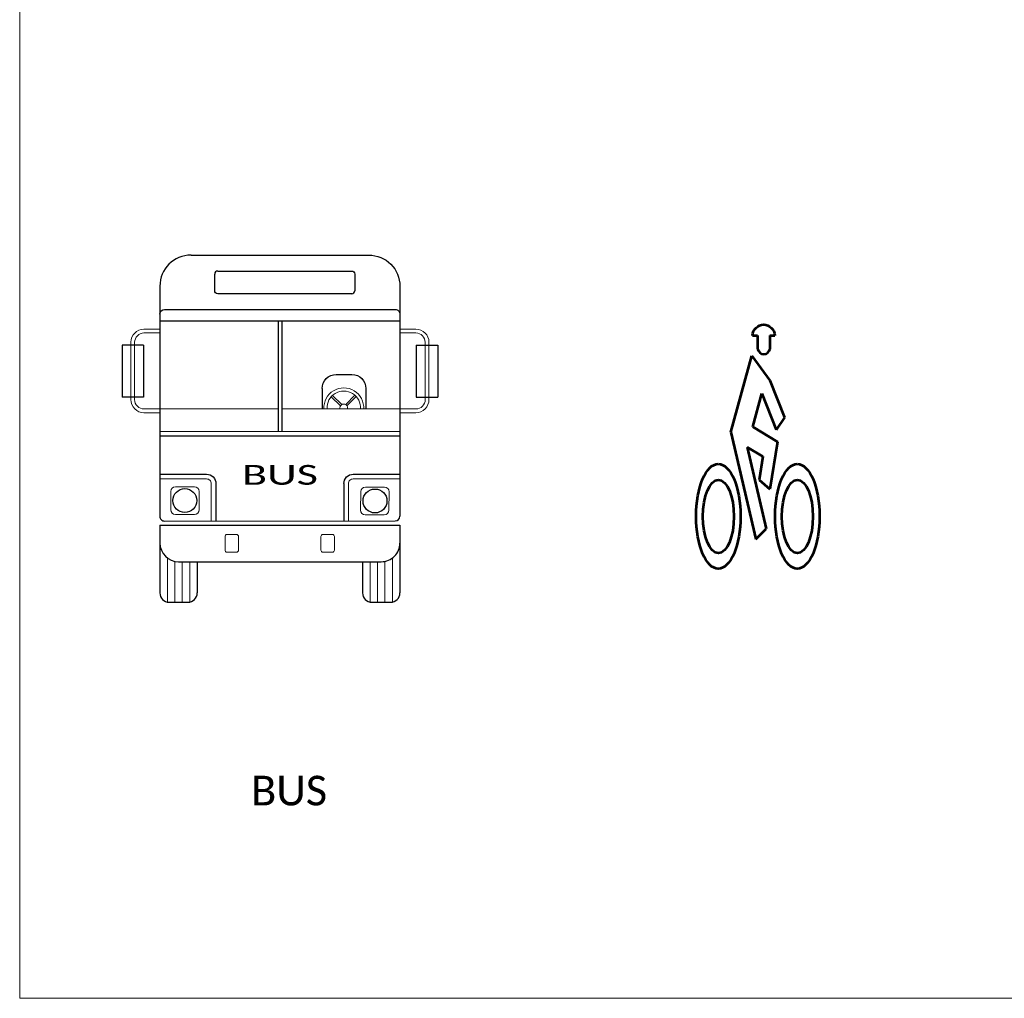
# Model space of a CAD drawing. Extents: x 3480 to 4622, y 4336 to 4703.
# Tile 19 of 33: x 4019 to 4048, y 4579 to 4608. Entities that reach past the tile are written whole.
import ezdxf
from ezdxf.enums import TextEntityAlignment as Align

# ---------------------------------------------------------------- set-up
doc = ezdxf.new("R2010")
doc.units = 0
doc.header["$MEASUREMENT"] = 0
doc.layers.add('P_MISC_NoPlot', color=7, linetype='Continuous', lineweight=18, plot=False)
doc.layers.add('P_MISC_TXT', color=7, linetype='Continuous')
doc.layers.add('P_MISC_TYPS', color=7, linetype='Continuous', lineweight=25)
doc.styles.add('CalibriLight', font='calibril.ttf')

# ---------------------------------------------------------------- blocks, each defined once
blk = doc.blocks.new('Bike Lane Pavt Marking')
at = {"layer": 'P_MISC_TYPS', "linetype": 'Continuous', "lineweight": 53}
for p, q in [((-0.0236, 0.3177), (-0.0083, 0.3177)), ((-0.0083, 0.3177), (-0.0083, 0.2782)), ((0.0277, 0.3177), (0.0428, 0.3177)), ((0.0282, 0.3177), (0.0282, 0.2782)), ((-0.087, 0.0323), (-0.0253, 0.2573)), ((-0.0253, 0.2573), (0.0273, 0.1844)), ((0.0273, 0.1844), (0.0709, 0.0749)), ((-0.0228, 0.0476), (0.0041, 0.1458)), ((0.0041, 0.1458), (0.0469, 0.0384)), ((0.0709, 0.0749), (0.0469, 0.0384)), ((-0.087, 0.0323), (-0.0133, -0.2836)), ((-0.0228, 0.0476), (0.0506, 0.003)), ((0.0506, 0.003), (0.0281, -0.1363)), ((-0.0395, -0.0119), (0.0168, -0.2534)), ((-0.0395, -0.0119), (0.0071, -0.0403)), ((0.0071, -0.0403), (-0.0038, -0.1083)), ((-0.0038, -0.1083), (0.0281, -0.1363)), ((-0.0133, -0.2836), (0.0168, -0.2534))]:
    blk.add_line(p, q, dxfattribs=at)
at = {"layer": 'P_MISC_TYPS', "linetype": 'Continuous', "lineweight": 53, "extrusion": (0, 0, -1)}
blk.add_ellipse((0.0096, 0.3144), major_axis=(0, 0.035), ratio=0.952381, start_param=4.807207, end_param=7.759164, dxfattribs=at)
at = {"layer": 'P_MISC_TYPS', "linetype": 'Continuous', "lineweight": 53}
blk.add_ellipse((0.01, 0.2817), major_axis=(0, -0.0195), ratio=0.952381, start_param=4.89018, end_param=7.676191, dxfattribs=at)
for centre, major_axis in [((-0.1245, -0.2164), (0, 0.1546)), ((0.1088, -0.2164), (0, 0.1546)), ((-0.1242, -0.2169), (0, 0.1082)), ((0.1091, -0.2169), (0, 0.1082))]:
    blk.add_ellipse(centre, major_axis=major_axis, ratio=0.425065, dxfattribs=at)
blk = doc.blocks.new('Bus - front')
at = {"layer": 'P_MISC_TYPS', "linetype": 'Continuous', "lineweight": 30}
for p, q in [((-0.2625, 0.9171), (0.2624, 0.9171)), ((-0.3545, 0.8251), (-0.3545, 0.7108)), ((0.3544, 0.8251), (0.3544, 0.7108)), ((-0.3407, 0.7563), (0.3406, 0.7563)), ((-0.3545, 0.7108), (-0.3545, 0.1459)), ((0.3544, 0.7108), (0.3545, 0.146)), ((-0.3545, 0.1202), (0.3545, 0.1203)), ((-0.3545, 0.1202), (-0.3545, 0.0672)), ((-0.3407, 0.1321), (0.3407, 0.1322)), ((0.3545, 0.1203), (0.3545, 0.0672)), ((-0.3545, 0.0672), (-0.3545, -0.08)), ((0.3545, 0.0672), (0.3545, -0.08)), ((-0.2993, 0.0119), (0.2993, 0.012)), ((-0.244, 0.0119), (-0.244, -0.08)), ((0.244, 0.012), (0.244, -0.08)), ((-0.3269, -0.1076), (-0.2717, -0.1076)), ((0.2716, -0.1076), (0.3269, -0.1076))]:
    blk.add_line(p, q, dxfattribs=at)
at = {"layer": 'P_MISC_TYPS', "color": 7, "linetype": 'Continuous', "lineweight": 30}
for p, q in [((-0.1926, 0.8118), (-0.1926, 0.8608)), ((-0.1834, 0.87), (0.2119, 0.87)), ((0.2211, 0.8608), (0.2211, 0.8118)), ((0.2119, 0.8026), (-0.1834, 0.8026))]:
    blk.add_line(p, q, dxfattribs=at)
at = {"layer": 'P_MISC_TYPS', "linetype": 'Continuous', "lineweight": 15}
for p, q in [((-0.3545, 0.6982), (-0.4015, 0.6982)), ((0.3544, 0.6983), (0.4014, 0.6983)), ((-0.3545, 0.6872), (-0.4015, 0.6872)), ((0.3544, 0.6872), (0.4014, 0.6872)), ((-0.4401, 0.6596), (-0.4401, 0.4905)), ((-0.4291, 0.6596), (-0.4291, 0.4905)), ((0.429, 0.6596), (0.429, 0.4905)), ((0.44, 0.6596), (0.4401, 0.4905)), ((0.1788, 0.4719), (0.1516, 0.4991)), ((0.1827, 0.4758), (0.1555, 0.503)), ((0.1942, 0.4758), (0.2216, 0.5032)), ((0.198, 0.4718), (0.2255, 0.4993)), ((-0.3545, 0.4628), (-0.4015, 0.4628)), ((-0.3545, 0.4518), (-0.4015, 0.4518)), ((-0.3545, 0.4629), (-0.0055, 0.4629)), ((0.0055, 0.4629), (0.3544, 0.4629)), ((0.3544, 0.4629), (0.4014, 0.4629)), ((0.3544, 0.4518), (0.4014, 0.4518)), ((-0.3545, 0.3962), (0.3544, 0.3962)), ((-0.3545, 0.2564), (-0.2164, 0.2564)), ((-0.3086, 0.2334), (-0.2523, 0.2334)), ((-0.2026, 0.2426), (-0.2026, 0.1322)), ((0.2026, 0.2426), (0.2026, 0.1322)), ((0.2164, 0.2564), (0.3545, 0.2564)), ((-0.3224, 0.2196), (-0.3224, 0.1655)), ((-0.2385, 0.2196), (-0.2385, 0.1655)), ((0.2385, 0.2187), (0.2382, 0.1646)), ((0.3086, 0.2322), (0.2524, 0.2325)), ((0.3223, 0.2183), (0.3221, 0.1642)), ((-0.3086, 0.1517), (-0.2523, 0.1517)), ((0.3082, 0.1505), (0.252, 0.1507)), ((-0.1559, 0.0924), (-0.1284, 0.0924)), ((0.1272, 0.0924), (0.1547, 0.0924)), ((-0.1621, 0.0461), (-0.1621, 0.0862)), ((-0.1222, 0.0461), (-0.1222, 0.0862)), ((0.121, 0.0461), (0.121, 0.0862)), ((0.1609, 0.0461), (0.1609, 0.0862)), ((-0.1559, 0.0399), (-0.1284, 0.0399)), ((0.1272, 0.0399), (0.1547, 0.0399)), ((-0.3324, 0.0218), (-0.3324, -0.1068)), ((-0.3103, 0.0119), (-0.3103, -0.1076)), ((-0.2882, 0.0119), (-0.2882, -0.1076)), ((-0.2661, 0.0119), (-0.2661, -0.1068)), ((0.2661, 0.012), (0.2661, -0.1057)), ((0.2882, 0.012), (0.2882, -0.1076)), ((0.3103, 0.012), (0.3103, -0.1076)), ((0.3324, 0.0229), (0.3324, -0.1057))]:
    blk.add_line(p, q, dxfattribs=at)
at = {"layer": 'P_MISC_TYPS', "linetype": 'Continuous', "lineweight": 25}
for p, q in [((-0.3545, 0.7228), (0.3544, 0.7228)), ((-0.0055, 0.7228), (-0.0055, 0.3962)), ((0.0055, 0.7228), (0.0055, 0.3962)), ((-0.4661, 0.6515), (-0.4661, 0.4975)), ((-0.4028, 0.6515), (-0.4661, 0.6515)), ((-0.4028, 0.6515), (-0.4029, 0.4975)), ((0.4028, 0.6516), (0.4028, 0.4975)), ((0.4028, 0.6516), (0.466, 0.6516)), ((0.466, 0.6516), (0.466, 0.4975)), ((0.1659, 0.5645), (0.2126, 0.5645)), ((-0.4029, 0.4975), (-0.4661, 0.4975)), ((0.1245, 0.5231), (0.1245, 0.4629)), ((0.254, 0.5231), (0.254, 0.4629)), ((0.4028, 0.4975), (0.466, 0.4975)), ((-0.3545, 0.3835), (0.3544, 0.3835)), ((-0.3545, 0.2702), (-0.2164, 0.2702)), ((0.2164, 0.2702), (0.3545, 0.2702)), ((-0.1888, 0.2426), (-0.1888, 0.1322)), ((0.1888, 0.2426), (0.1888, 0.1322))]:
    blk.add_line(p, q, dxfattribs=at)
for centre in [(-0.2809, 0.1924), (0.2808, 0.1913)]:
    blk.add_circle(centre, 0.0353, dxfattribs=at)
at = {"layer": 'P_MISC_TYPS', "color": 7, "linetype": 'Continuous', "lineweight": 25}
for centre, radius, start, end in [((-0.2625, 0.8251), 0.092, 90.0028, 180), ((-0.1834, 0.8608), 0.0092, 90, 180), ((0.2119, 0.8118), 0.0092, 270, 0)]:
    blk.add_arc(centre, radius, start, end, dxfattribs=at)
at = {"layer": 'P_MISC_TYPS', "color": 7, "linetype": 'Continuous', "lineweight": 25, "extrusion": (0, 0, -1)}
for centre, radius, start, end in [((-0.2624, 0.8251), 0.092, 89.9975, 180), ((-0.2119, 0.8608), 0.0092, 90, 180), ((0.1834, 0.8118), 0.0092, 270, 0)]:
    blk.add_arc(centre, radius, start, end, dxfattribs=at)
at = {"layer": 'P_MISC_TYPS', "linetype": 'Continuous', "lineweight": 30, "extrusion": (0, 0, -1)}
for centre, start, end in [((0.3407, 0.7424), 359.9973, 89.9972), ((-0.3406, 0.7425), 89.9973, 179.9973)]:
    blk.add_arc(centre, 0.0138, start, end, dxfattribs=at)
at = {"layer": 'P_MISC_TYPS', "linetype": 'Continuous', "lineweight": 15}
for centre, radius, start, end in [((-0.4015, 0.6596), 0.0387, 90, 179.9962), ((-0.4015, 0.6596), 0.0276, 90, 179.9955), ((0.1887, 0.4662), 0.0589, 356.2902, 183.2819), ((0.1887, 0.4662), 0.0495, 356.2902, 183.2819), ((0.1885, 0.4662), 0.0112, 341.9284, 196.0775), ((0.4014, 0.4905), 0.0276, 270, 0.0041), ((0.4014, 0.4905), 0.0387, 270, 0.0038), ((0.2523, 0.2187), 0.0138, 89.7372, 179.737), ((0.3085, 0.2184), 0.0138, 359.7374, 89.7368), ((-0.3086, 0.1655), 0.0138, 180.0037, 270.0032), ((-0.2523, 0.1655), 0.0138, 270.0036, 0.0026)]:
    blk.add_arc(centre, radius, start, end, dxfattribs=at)
at = {"layer": 'P_MISC_TYPS', "linetype": 'Continuous', "lineweight": 15, "extrusion": (0, 0, -1)}
for centre, radius, start, end in [((-0.4014, 0.6596), 0.0387, 90, 179.9962), ((-0.4014, 0.6596), 0.0276, 90, 179.9955), ((0.4015, 0.4905), 0.0387, 270, 0.0038), ((0.4015, 0.4905), 0.0276, 270, 0.0041), ((0.3086, 0.2196), 0.0138, 359.9974, 89.9968), ((0.2523, 0.2196), 0.0138, 89.9972, 179.997), ((0.2164, 0.2426), 0.0138, 89.9968, 179.9971), ((-0.2164, 0.2426), 0.0138, 359.997, 89.9972), ((-0.252, 0.1645), 0.0138, 270.2636, 0.2626), ((-0.3083, 0.1643), 0.0138, 180.2637, 270.2632), ((0.1559, 0.0862), 0.00621, 0, 89.997), ((0.1284, 0.0862), 0.00621, 89.9965, 180), ((-0.1272, 0.0862), 0.00621, 0, 89.997), ((-0.1547, 0.0862), 0.00621, 89.9965, 180), ((0.1559, 0.0461), 0.00621, 269.9965, 0), ((0.1284, 0.0461), 0.00621, 180, 269.997), ((-0.1272, 0.0461), 0.00621, 269.9965, 0), ((-0.1547, 0.0461), 0.00621, 180, 269.997)]:
    blk.add_arc(centre, radius, start, end, dxfattribs=at)
at = {"layer": 'P_MISC_TYPS', "linetype": 'Continuous', "lineweight": 25, "extrusion": (0, 0, -1)}
for centre, radius, start, end in [((-0.1659, 0.5231), 0.0414, 359.998, 90), ((-0.2126, 0.5231), 0.0414, 90, 179.998), ((0.2164, 0.2426), 0.0276, 89.9968, 179.9971), ((-0.2164, 0.2426), 0.0276, 359.997, 89.9972)]:
    blk.add_arc(centre, radius, start, end, dxfattribs=at)
at = {"layer": 'P_MISC_TYPS', "linetype": 'Continuous', "lineweight": 30}
for centre, radius, start, end in [((-0.3407, 0.1459), 0.0138, 180.0026, 270.0027), ((0.3407, 0.146), 0.0138, 270.0028, 0.0026), ((-0.2993, 0.0672), 0.0552, 180.0033, 270.0028), ((0.2992, 0.0672), 0.0552, 270.0028, 0.0029), ((-0.3269, -0.08), 0.0276, 180, 270), ((-0.2717, -0.08), 0.0276, 270, 0), ((0.2716, -0.08), 0.0276, 180, 270), ((0.3269, -0.08), 0.0276, 270, 0)]:
    blk.add_arc(centre, radius, start, end, dxfattribs=at)
at = {"layer": 'P_MISC_TYPS', "color": 7, "linetype": 'Continuous', "lineweight": 25, "style": 'CalibriLight', "width": 1.5}
blk.add_text('BUS', height=0.05833, dxfattribs=at).set_placement((0, 0.2683), align=Align.MIDDLE_CENTER)

msp = doc.modelspace()

# ---------------------------------------------------------------- linework, layer by layer
at = {"layer": 'P_MISC_NoPlot'}
msp.add_lwpolyline([(4019.255, 4676.645), (4176.755, 4676.645), (4176.755, 4579.145), (4019.255, 4579.145)], close=True, dxfattribs=at)

# ---------------------------------------------------------------- block references
at = {"xscale": 10, "yscale": 10, "zscale": 10}
for name, p in [('Bus - front', (4026.939, 4591.911)), ('Bike Lane Pavt Marking', (4041.129, 4595.535))]:
    msp.add_blockref(name, p, dxfattribs=at)

# ---------------------------------------------------------------- texts
at = {"layer": 'P_MISC_TXT', "insert": (4026.089, 4585.713), "char_height": 0.875, "width": 6.00256, "attachment_point": 1, "style": 'CalibriLight'}
msp.add_mtext('BUS', dxfattribs=at)

doc.saveas('drawing.dxf')
